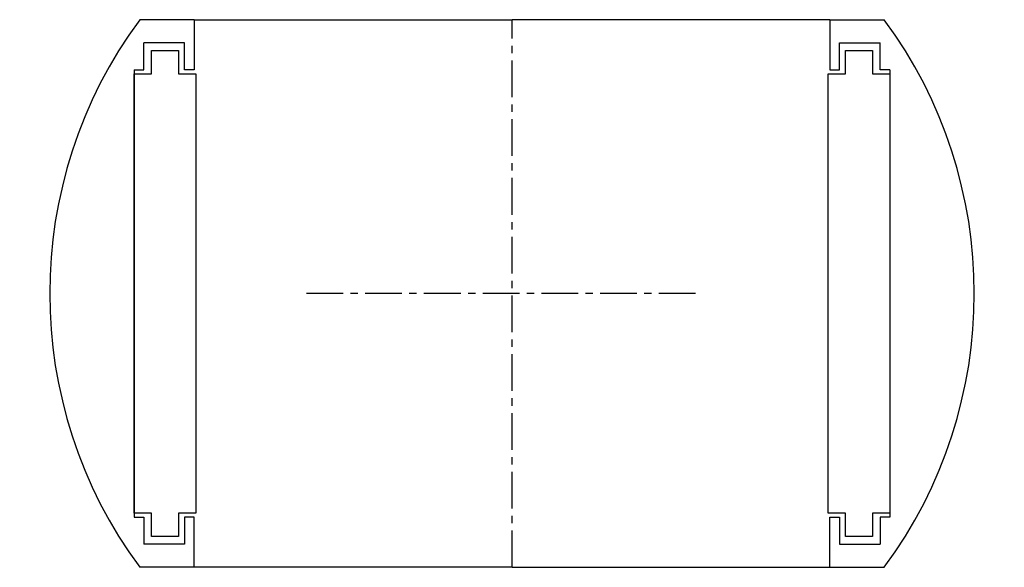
# Model space of a CAD drawing. Extents: x -64 to 64, y -64 to 8.
import ezdxf

# ---------------------------------------------------------------- set-up
doc = ezdxf.new("R2010")
doc.units = 0
doc.header["$LTSCALE"] = 0.15
doc.linetypes.add('CENTER', pattern=[50.8, 31.75, -6.35, 6.35, -6.35])
doc.layers.get('0').update_dxf_attribs({"linetype": 'CONTINUOUS'})
doc.layers.add('CENTER', color=9, linetype='CENTER')

# ---------------------------------------------------------------- blocks, each defined once
blk = doc.blocks.new('7T3-0-D')
for p, q in [((-41.25, 35.5), (-48.3, 35.5)), ((-41.25, 35.5), (-41.25, 29)), ((-41.25, 35.5), (0, 35.5)), ((41.25, 35.5), (0, 35.5)), ((41.25, 35.5), (41.25, 29)), ((41.25, 35.5), (48.3, 35.5)), ((-42.5, 32.5), (-47.75, 32.5)), ((-47.75, 29), (-47.75, 32.5)), ((-42.5, 29), (-42.5, 32.5)), ((42.5, 32.5), (47.75, 32.5)), ((42.5, 29), (42.5, 32.5)), ((47.75, 29), (47.75, 32.5)), ((-46.75, 31.5), (-43.25, 31.5)), ((-46.75, 28.5), (-46.75, 31.5)), ((-43.25, 31.5), (-43.25, 28.5)), ((43.25, 28.5), (43.25, 31.5)), ((43.25, 31.5), (46.75, 31.5)), ((46.75, 31.5), (46.75, 28.5)), ((-49, 29), (-49, -29)), ((-49, 29), (-47.75, 29)), ((-49, 28.5), (-46.75, 28.5)), ((-49, -28.5), (-49, 28.5)), ((-43.25, 28.5), (-41, 28.5)), ((-41.25, 29), (-42.5, 29)), ((-41, 28.5), (-41, -28.5)), ((41, -28.5), (41, 28.5)), ((41, 28.5), (43.25, 28.5)), ((41.25, 29), (42.5, 29)), ((46.75, 28.5), (49, 28.5)), ((49, 29), (47.75, 29)), ((49, 29), (49, -29)), ((49, 28.5), (49, -28.5)), ((-46.75, -28.5), (-49, -28.5)), ((-49, -29), (-47.75, -29)), ((-47.75, -29), (-47.75, -32.5)), ((-46.75, -31.5), (-46.75, -28.5)), ((-41, -28.5), (-43.25, -28.5)), ((-43.25, -28.5), (-43.25, -31.5)), ((-42.5, -29), (-42.5, -32.5)), ((-41.25, -29), (-42.5, -29)), ((-41.25, -35.5), (-41.25, -29)), ((43.25, -28.5), (41, -28.5)), ((41.25, -35.5), (41.25, -29)), ((41.25, -29), (42.5, -29)), ((42.5, -29), (42.5, -32.5)), ((43.25, -31.5), (43.25, -28.5)), ((46.75, -28.5), (46.75, -31.5)), ((49, -28.5), (46.75, -28.5)), ((47.75, -29), (47.75, -32.5)), ((49, -29), (47.75, -29)), ((-43.25, -31.5), (-46.75, -31.5)), ((46.75, -31.5), (43.25, -31.5)), ((-42.5, -32.5), (-47.75, -32.5)), ((42.5, -32.5), (47.75, -32.5)), ((-41.25, -35.5), (-48.3, -35.5)), ((0, -35.5), (-41.25, -35.5)), ((0, -35.5), (41.25, -35.5)), ((41.25, -35.5), (48.3, -35.5))]:
    blk.add_line(p, q)
for centre, start, end in [((-0.18, 0), 143.5839, 216.4161), ((0.18, 0), 323.5839, 36.4161)]:
    blk.add_arc(centre, 59.8, start, end)
at = {"layer": 'CENTER'}
for p, q in [((0, -35.5), (0, 35.5)), ((23.82, 0), (-26.72, 0))]:
    blk.add_line(p, q, dxfattribs=at)

msp = doc.modelspace()

# ---------------------------------------------------------------- block references
msp.add_blockref('7T3-0-D', (0, -28))

doc.saveas('drawing.dxf')
